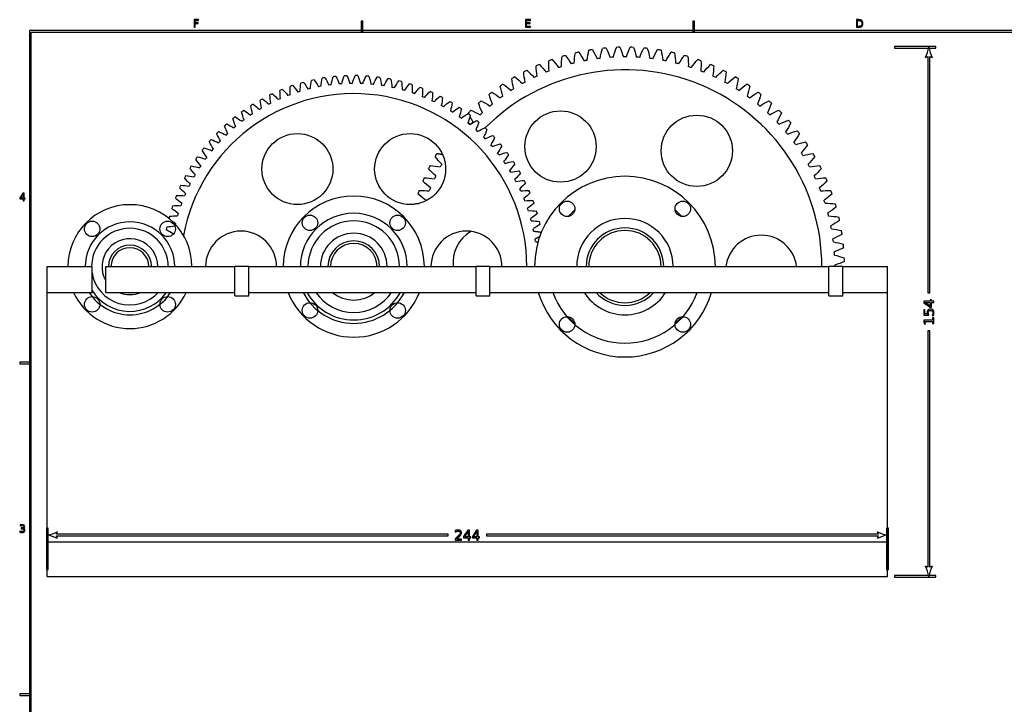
# Model space of a CAD drawing. Header units: millimetres. Extents: x -292 to 292, y -196 to 196.
# Tile 7 of 14: x -292 to -6, y -3 to 196. Entities that reach past the tile are written whole.
import ezdxf

# ---------------------------------------------------------------- set-up
doc = ezdxf.new("R2010")
doc.units = ezdxf.units.MM
doc.layers.add('可见轮廓', color=7, linetype='Continuous')

msp = doc.modelspace()

# ---------------------------------------------------------------- linework, layer by layer
at = {"layer": '可见轮廓'}
for p, q in [((-241.4, 196.07), (-241.4, 193.88)), ((-240.14, 196.07), (-241.4, 196.07)), ((-241.11, 195.82), (-240.14, 195.82)), ((-241.11, 195.17), (-241.11, 195.82)), ((-240.24, 195.17), (-241.11, 195.17)), ((-241.11, 194.92), (-240.24, 194.92)), ((-241.11, 193.88), (-241.11, 194.92)), ((-240.24, 194.92), (-240.24, 195.17)), ((-240.14, 195.82), (-240.14, 196.07)), ((-192.92, 195.67), (-192.92, 192.67)), ((-192.42, 195.67), (-192.92, 195.67)), ((-192.42, 192.67), (-192.42, 195.67)), ((-145.15, 196.07), (-145.15, 193.88)), ((-143.77, 196.07), (-145.15, 196.07)), ((-144.86, 195.82), (-143.77, 195.82)), ((-144.86, 195.17), (-144.86, 195.82)), ((-143.82, 195.17), (-144.86, 195.17)), ((-144.86, 194.92), (-143.82, 194.92)), ((-144.86, 194.13), (-144.86, 194.92)), ((-143.82, 194.92), (-143.82, 195.17)), ((-143.77, 195.82), (-143.77, 196.07)), ((-96.58, 195.67), (-96.58, 192.67)), ((-96.08, 195.67), (-96.58, 195.67)), ((-96.08, 192.67), (-96.08, 195.67)), ((-49.03, 196.07), (-49.03, 193.88)), ((-48.42, 196.07), (-49.03, 196.07)), ((-48.73, 195.82), (-48.37, 195.82)), ((-48.73, 194.12), (-48.73, 195.82)), ((289.25, 192.92), (-289.25, 192.92)), ((-289.25, 192.92), (-289.25, -192.92)), ((-288.75, 192.42), (288.75, 192.42)), ((-288.75, -192.42), (-288.75, 192.42)), ((-241.4, 193.88), (-241.11, 193.88)), ((-192.92, 192.67), (-192.42, 192.67)), ((-145.15, 193.88), (-143.74, 193.88)), ((-143.74, 194.13), (-144.86, 194.13)), ((-143.74, 193.88), (-143.74, 194.13)), ((-96.58, 192.67), (-96.08, 192.67)), ((-49.03, 193.88), (-48.42, 193.88)), ((-48.37, 194.12), (-48.73, 194.12)), ((-26.05, 188.3), (-38.05, 188.3)), ((-38.05, 188.3), (-38.05, 187.8)), ((-38.05, 187.8), (-26.05, 187.8)), ((-26.05, 187.8), (-26.05, 188.3)), ((-29.05, 185.05), (-28.3, 185.33)), ((-28.3, 185.33), (-28.3, 116.67)), ((-27.8, 116.67), (-27.8, 185.33)), ((-27.8, 185.33), (-27.05, 185.05)), ((-291.15, 145.65), (-292.06, 144.26)), ((-292.06, 144.26), (-292.06, 143.98)), ((-292.06, 143.98), (-291.07, 143.98)), ((-291.82, 144.22), (-291.07, 145.39)), ((-291.07, 144.22), (-291.82, 144.22)), ((-290.78, 145.65), (-291.15, 145.65)), ((-291.07, 145.39), (-291.07, 144.22)), ((-291.07, 143.98), (-291.07, 143.46)), ((-291.07, 143.46), (-290.78, 143.46)), ((-290.78, 144.22), (-290.78, 145.65)), ((-290.46, 144.22), (-290.78, 144.22)), ((-290.78, 143.98), (-290.46, 143.98)), ((-290.78, 143.46), (-290.78, 143.98)), ((-290.46, 143.98), (-290.46, 144.22)), ((-284.05, 116.82), (-284.05, 124.32)), ((-284.05, 124.32), (-271.05, 124.32)), ((-271.05, 116.82), (-271.05, 124.32)), ((-267.05, 124.32), (-229.55, 124.32)), ((-267.05, 116.82), (-267.05, 124.32)), ((-229.55, 116.82), (-229.55, 124.32)), ((-225.55, 116.82), (-225.55, 124.32)), ((-225.55, 124.32), (-159.55, 124.32)), ((-159.55, 116.82), (-159.55, 124.32)), ((-155.55, 116.82), (-155.55, 124.32)), ((-155.55, 124.32), (-57.05, 124.32)), ((-57.05, 116.82), (-57.05, 124.32)), ((-53.05, 116.82), (-53.05, 124.32)), ((-53.05, 124.32), (-40.05, 124.32)), ((-40.05, 116.82), (-40.05, 124.32)), ((-284.05, 44.32), (-284.05, 116.82)), ((-284.05, 116.82), (-271.05, 116.82)), ((-267.05, 116.82), (-229.55, 116.82)), ((-229.55, 115.82), (-229.55, 116.82)), ((-229.55, 115.82), (-225.55, 115.82)), ((-225.55, 115.82), (-225.55, 116.82)), ((-225.55, 116.82), (-159.55, 116.82)), ((-159.55, 115.82), (-159.55, 116.82)), ((-159.55, 115.82), (-155.55, 115.82)), ((-155.55, 115.82), (-155.55, 116.82)), ((-155.55, 116.82), (-57.05, 116.82)), ((-57.05, 115.82), (-57.05, 116.82)), ((-57.05, 115.82), (-53.05, 115.82)), ((-53.05, 115.82), (-53.05, 116.82)), ((-53.05, 116.82), (-40.05, 116.82)), ((-40.05, 44.32), (-40.05, 116.82)), ((-28.3, 116.67), (-27.8, 116.67)), ((-27.63, 114.67), (-27.63, 114.25)), ((-27.3, 114.67), (-27.63, 114.67)), ((-27.3, 114.25), (-27.3, 114.67)), ((-29.53, 114.25), (-29.53, 113.76)), ((-27.63, 114.25), (-29.53, 114.25)), ((-29.53, 113.76), (-27.69, 112.55)), ((-29.53, 111.79), (-29.53, 110.24)), ((-29.2, 111.79), (-29.53, 111.79)), ((-29.2, 110.6), (-29.2, 111.79)), ((-29.19, 113.86), (-27.63, 113.86)), ((-27.63, 112.87), (-29.19, 113.86)), ((-27.69, 112.55), (-27.3, 112.55)), ((-27.63, 113.86), (-27.63, 112.87)), ((-26.62, 114.25), (-27.3, 114.25)), ((-27.3, 113.86), (-26.62, 113.86)), ((-27.3, 112.55), (-27.3, 113.86)), ((-26.62, 113.86), (-26.62, 114.25)), ((-29.53, 110.24), (-28.07, 110.24)), ((-29.53, 108.79), (-29.53, 108.4)), ((-26.95, 108.79), (-29.53, 108.79)), ((-28.49, 110.6), (-29.2, 110.6)), ((-27.08, 110.11), (-26.69, 110.11)), ((-26.95, 109.44), (-26.95, 108.79)), ((-26.62, 109.44), (-26.95, 109.44)), ((-26.62, 107.76), (-26.62, 109.44)), ((-29.53, 108.4), (-29.39, 107.7)), ((-29.39, 107.7), (-29.03, 107.7)), ((-29.17, 108.4), (-26.95, 108.4)), ((-29.03, 107.7), (-29.17, 108.4)), ((-26.95, 108.4), (-26.95, 107.76)), ((-26.95, 107.76), (-26.62, 107.76)), ((-27.8, 105.7), (-28.3, 105.7)), ((-28.3, 105.7), (-28.3, 37.04)), ((-27.8, 37.04), (-27.8, 105.7)), ((-289, 96.58), (-292, 96.58)), ((-292, 96.58), (-292, 96.08)), ((-292, 96.08), (-289, 96.08)), ((-289, 96.08), (-289, 96.58)), ((-291.91, 49.26), (-291.91, 49)), ((-291.98, 47.48), (-291.98, 47.19)), ((-291.6, 48.42), (-291.6, 48.18)), ((-291.33, 48.42), (-291.6, 48.42)), ((-291.6, 48.18), (-291.34, 48.18)), ((-284.3, 48.32), (-284.3, 36.32)), ((-283.8, 48.32), (-284.3, 48.32)), ((-283.8, 36.32), (-283.8, 48.32)), ((-281.33, 46.57), (-281.05, 47.32)), ((-167.61, 46.57), (-281.33, 46.57)), ((-281.05, 45.32), (-281.33, 46.07)), ((-281.33, 46.07), (-167.61, 46.07)), ((-167.61, 46.07), (-167.61, 46.57)), ((-165.59, 47.61), (-165.59, 47.21)), ((-161.95, 47.75), (-163.16, 45.9)), ((-163.16, 45.9), (-163.16, 45.52)), ((-162.84, 45.85), (-161.84, 47.41)), ((-161.84, 45.85), (-162.84, 45.85)), ((-161.45, 47.75), (-161.95, 47.75)), ((-161.84, 47.41), (-161.84, 45.85)), ((-161.45, 45.85), (-161.45, 47.75)), ((-161.03, 45.85), (-161.45, 45.85)), ((-161.03, 45.52), (-161.03, 45.85)), ((-159.4, 47.75), (-160.61, 45.9)), ((-160.61, 45.9), (-160.61, 45.52)), ((-160.29, 45.85), (-159.3, 47.41)), ((-159.3, 45.85), (-160.29, 45.85)), ((-158.9, 47.75), (-159.4, 47.75)), ((-159.3, 47.41), (-159.3, 45.85)), ((-158.9, 45.85), (-158.9, 47.75)), ((-158.49, 45.85), (-158.9, 45.85)), ((-158.49, 45.52), (-158.49, 45.85)), ((-42.77, 46.57), (-156.49, 46.57)), ((-156.49, 46.57), (-156.49, 46.07)), ((-156.49, 46.07), (-42.77, 46.07)), ((-43.05, 47.32), (-42.77, 46.57)), ((-42.77, 46.07), (-43.05, 45.32)), ((-40.3, 48.32), (-40.3, 36.32)), ((-39.8, 48.32), (-40.3, 48.32)), ((-39.8, 36.32), (-39.8, 48.32)), ((-284.05, 34.32), (-284.05, 44.32)), ((-284.05, 44.32), (-40.05, 44.32)), ((-165.61, 45.17), (-165.61, 44.83)), ((-165.61, 44.83), (-163.75, 44.83)), ((-163.75, 45.17), (-165.13, 45.17)), ((-163.75, 44.83), (-163.75, 45.17)), ((-163.16, 45.52), (-161.84, 45.52)), ((-161.84, 45.52), (-161.84, 44.83)), ((-161.84, 44.83), (-161.45, 44.83)), ((-161.45, 45.52), (-161.03, 45.52)), ((-161.45, 44.83), (-161.45, 45.52)), ((-160.61, 45.52), (-159.3, 45.52)), ((-159.3, 45.52), (-159.3, 44.83)), ((-159.3, 44.83), (-158.9, 44.83)), ((-158.9, 45.52), (-158.49, 45.52)), ((-158.9, 44.83), (-158.9, 45.52)), ((-40.05, 34.32), (-40.05, 44.32)), ((-28.3, 37.04), (-29.05, 37.32)), ((-27.05, 37.32), (-27.8, 37.04)), ((-284.3, 36.32), (-283.8, 36.32)), ((-284.05, 34.32), (-40.05, 34.32)), ((-40.3, 36.32), (-39.8, 36.32)), ((-26.05, 34.57), (-38.05, 34.57)), ((-38.05, 34.57), (-38.05, 34.07)), ((-26.05, 34.07), (-26.05, 34.57)), ((-38.05, 34.07), (-26.05, 34.07)), ((-289, 0.25), (-292, 0.25)), ((-292, 0.25), (-292, -0.25)), ((-289, -0.25), (-289, 0.25)), ((-292, -0.25), (-289, -0.25))]:
    msp.add_line(p, q, dxfattribs=at)
for centre, radius in [((-135.01, 159.21), 10.35), ((-95.43, 157.97), 10.35), ((-211.41, 152.66), 10.31), ((-178.68, 152.66), 10.31), ((-133.09, 141.11), 2.25), ((-99.5, 141.11), 2.25), ((-271.01, 135.28), 2.25), ((-249.09, 135.28), 2.25), ((-207.77, 137.05), 2.25), ((-182.32, 137.05), 2.25), ((-271.01, 113.36), 2.25), ((-249.09, 113.36), 2.25), ((-207.77, 111.59), 2.25), ((-182.32, 111.59), 2.25), ((-133.09, 107.53), 2.25), ((-99.5, 107.53), 2.25)]:
    msp.add_circle(centre, radius, dxfattribs=at)
for centre, radius, start, end in [((-116.3, 124.32), 63.75, 102.1466, 103.0534), ((-116.3, 124.32), 63.75, 98.5466, 99.4534), ((-116.3, 124.32), 63.75, 94.9466, 95.8534), ((-116.3, 124.32), 63.75, 91.3466, 92.2534), ((-116.3, 124.32), 63.75, 87.7466, 88.6534), ((-116.3, 124.32), 63.75, 84.1466, 85.0534), ((-116.3, 124.32), 63.75, 80.5466, 81.4534), ((-116.3, 124.32), 63.75, 76.9466, 77.8534), ((-38.05, 189.72), 10.14, -27.4076, -9.4623), ((-18.05, 189.72), 10.14, -170.5377, -152.5924), ((-116.3, 124.32), 63.75, 112.9466, 113.8534), ((-116.3, 124.32), 63.75, 109.3466, 110.2534), ((-116.3, 124.32), 63.75, 105.7466, 106.6534), ((-116.3, 124.32), 60.94, 103.967, 104.833), ((-116.3, 124.32), 60.94, 100.367, 101.233), ((-116.3, 124.32), 60.94, 96.767, 97.633), ((-116.3, 124.32), 60.94, 93.167, 94.033), ((-116.3, 124.32), 60.94, 89.567, 90.433), ((-116.3, 124.32), 60.94, 85.967, 86.833), ((-116.3, 124.32), 60.94, 82.367, 83.233), ((-116.3, 124.32), 60.94, 78.767, 79.633), ((-116.3, 124.32), 60.94, 75.167, 76.033), ((-116.3, 124.32), 63.75, 73.3466, 74.2534), ((-116.3, 124.32), 63.75, 69.7466, 70.6534), ((-116.3, 124.32), 63.75, 66.1466, 67.0534), ((-116.3, 124.32), 57.19, 0, 135.2054), ((-116.3, 124.32), 63.75, 116.5466, 117.4534), ((-116.3, 124.32), 60.94, 111.167, 112.033), ((-116.3, 124.32), 60.94, 107.567, 108.433), ((-116.3, 124.32), 60.94, 71.567, 72.433), ((-116.3, 124.32), 60.94, 67.967, 68.833), ((-116.3, 124.32), 63.75, 62.5466, 63.4534), ((-195.05, 124.32), 55.5, 105.27, 106.1062), ((-195.05, 124.32), 55.5, 101.9672, 102.8034), ((-195.05, 124.32), 55.5, 98.6645, 99.5007), ((-195.05, 124.32), 55.5, 95.3617, 96.1979), ((-195.05, 124.32), 53.25, 93.7357, 94.5211), ((-195.05, 124.32), 55.5, 92.059, 92.8952), ((-195.05, 124.32), 53.25, 90.433, 91.2184), ((-195.05, 124.32), 55.5, 88.7562, 89.5924), ((-195.05, 124.32), 53.25, 87.1302, 87.9156), ((-195.05, 124.32), 55.5, 85.4535, 86.2897), ((-195.05, 124.32), 53.25, 83.8275, 84.6129), ((-195.05, 124.32), 55.5, 82.1507, 82.9869), ((-195.05, 124.32), 55.5, 78.848, 79.6841), ((-195.05, 124.32), 55.5, 75.5452, 76.3814), ((-195.05, 124.32), 55.5, 72.2425, 73.0786), ((-116.3, 124.32), 63.75, 123.7466, 124.6534), ((-116.3, 124.32), 63.75, 120.1466, 121.0534), ((-116.3, 124.32), 60.94, 118.367, 119.233), ((-116.3, 124.32), 60.94, 114.767, 115.633), ((-116.3, 124.32), 60.94, 64.367, 65.233), ((-116.3, 124.32), 60.94, 60.767, 61.633), ((-116.3, 124.32), 63.75, 58.9466, 59.8534), ((-116.3, 124.32), 63.75, 55.3466, 56.2534), ((-195.05, 124.32), 50.25, 0, 169.6429), ((-195.05, 124.32), 55.5, 115.1782, 116.0144), ((-195.05, 124.32), 55.5, 111.8755, 112.7117), ((-195.05, 124.32), 55.5, 108.5727, 109.4089), ((-195.05, 124.32), 53.25, 106.9468, 107.7321), ((-195.05, 124.32), 53.25, 103.644, 104.4294), ((-195.05, 124.32), 53.25, 100.3412, 101.1266), ((-195.05, 124.32), 53.25, 97.0385, 97.8239), ((-195.05, 124.32), 53.25, 80.5247, 81.3101), ((-195.05, 124.32), 53.25, 77.222, 78.0074), ((-195.05, 124.32), 53.25, 73.9192, 74.7046), ((-195.05, 124.32), 53.25, 70.6165, 71.4019), ((-195.05, 124.32), 55.5, 68.9397, 69.7759), ((-195.05, 124.32), 55.5, 65.637, 66.4731), ((-116.3, 124.32), 63.75, 127.3466, 128.2534), ((-116.3, 124.32), 60.94, 121.967, 122.833), ((-116.3, 124.32), 60.94, 57.167, 58.033), ((-116.3, 124.32), 63.75, 51.7466, 52.6534), ((-195.05, 124.32), 55.5, 118.481, 119.3172), ((-195.05, 124.32), 53.25, 116.855, 117.6404), ((-195.05, 124.32), 53.25, 113.5523, 114.3376), ((-195.05, 124.32), 53.25, 110.2495, 111.0349), ((-195.05, 124.32), 53.25, 67.3137, 68.0991), ((-195.05, 124.32), 53.25, 64.011, 64.7964), ((-195.05, 124.32), 55.5, 62.3342, 63.1704), ((-195.05, 124.32), 55.5, 59.0314, 59.8676), ((-116.3, 124.32), 63.75, 130.9466, 131.8534), ((-116.3, 124.32), 60.94, 129.167, 130.033), ((-116.3, 124.32), 60.94, 125.567, 126.433), ((-116.3, 124.32), 60.94, 53.567, 54.433), ((-116.3, 124.32), 60.94, 49.967, 50.833), ((-116.3, 124.32), 63.75, 48.1466, 49.0534), ((-195.05, 124.32), 55.5, 125.0865, 125.9227), ((-195.05, 124.32), 53.25, 123.4605, 124.2459), ((-195.05, 124.32), 55.5, 121.7837, 122.6199), ((-195.05, 124.32), 53.25, 120.1578, 120.9432), ((-195.05, 124.32), 53.25, 60.7082, 61.4936), ((-195.05, 124.32), 53.25, 57.4055, 58.1909), ((-195.05, 124.32), 55.5, 55.7287, 56.5649), ((-195.05, 124.32), 55.5, 52.4259, 53.2621), ((-116.3, 124.32), 63.75, 134.5466, 135.4534), ((-116.3, 124.32), 60.94, 132.767, 133.633), ((-116.3, 124.32), 60.94, 46.367, 47.233), ((-116.3, 124.32), 63.75, 44.5466, 45.4534), ((-195.05, 124.32), 55.5, 128.3892, 129.2254), ((-195.05, 124.32), 53.25, 126.7633, 127.5487), ((-195.05, 124.32), 53.25, 54.1027, 54.8881), ((-195.05, 124.32), 53.25, 50.8, 51.5854), ((-116.3, 124.32), 60.94, 136.367, 136.8156), ((-195.05, 124.32), 55.5, 49.1232, 49.9594), ((-116.3, 124.32), 60.94, 42.767, 43.633), ((-116.3, 124.32), 63.75, 40.9466, 41.8534), ((-195.05, 124.32), 55.5, 134.9947, 135.8309), ((-195.05, 124.32), 55.5, 131.692, 132.5282), ((-195.05, 124.32), 53.25, 133.3688, 134.1542), ((-195.05, 124.32), 53.25, 130.066, 130.8514), ((-195.05, 124.32), 53.25, 47.4972, 48.2826), ((-195.05, 124.32), 55.5, 45.8204, 46.6566), ((-116.3, 124.32), 60.94, 39.167, 40.033), ((-116.3, 124.32), 63.75, 37.3466, 38.2534), ((-195.05, 124.32), 55.5, 138.2975, 139.1337), ((-195.05, 124.32), 53.25, 136.6715, 137.4569), ((-195.05, 124.32), 53.25, 44.1945, 44.9799), ((-195.05, 124.32), 55.5, 42.5177, 43.3539), ((-116.3, 124.32), 60.94, 35.567, 36.433), ((-116.3, 124.32), 63.75, 33.7466, 34.6534), ((-195.05, 124.32), 55.5, 141.6003, 142.4364), ((-195.05, 124.32), 53.25, 139.9743, 140.7597), ((-195.05, 124.32), 53.25, 40.8917, 41.6771), ((-195.05, 124.32), 53.25, 37.589, 38.3743), ((-195.05, 124.32), 55.5, 39.2149, 40.0511), ((-195.05, 124.32), 55.5, 35.9122, 36.7484), ((-116.3, 124.32), 60.94, 31.967, 32.833), ((-195.05, 124.32), 55.5, 144.903, 145.7392), ((-195.05, 124.32), 53.25, 143.277, 144.0624), ((-116.3, 124.32), 63.75, 148.9466, 149.8534), ((-195.05, 124.32), 53.25, 34.2862, 35.0716), ((-195.05, 124.32), 55.5, 32.6094, 33.4456), ((-116.3, 124.32), 63.75, 30.1466, 31.0534), ((-195.05, 124.32), 55.5, 148.2058, 149.0419), ((-195.05, 124.32), 53.25, 146.5798, 147.3652), ((-116.3, 124.32), 63.75, 152.5466, 153.4534), ((-116.3, 124.32), 60.94, 150.767, 151.633), ((-195.05, 124.32), 53.25, 30.9835, 31.7688), ((-195.05, 124.32), 55.5, 29.3067, 30.1429), ((-116.3, 124.32), 60.94, 28.367, 29.233), ((-116.3, 124.32), 63.75, 26.5466, 27.4534), ((-195.05, 124.32), 55.5, 151.5085, 152.3447), ((-195.05, 124.32), 53.25, 149.8825, 150.6679), ((-116.3, 124.32), 63.75, 156.1466, 157.0534), ((-116.3, 124.32), 60.94, 154.367, 155.233), ((-195.05, 124.32), 53.25, 27.6807, 28.4661), ((-195.05, 124.32), 55.5, 26.0039, 26.8401), ((-116.3, 124.32), 26.25, 0, 180), ((-116.3, 124.32), 60.94, 24.767, 25.633), ((-116.3, 124.32), 63.75, 22.9466, 23.8534), ((-195.05, 124.32), 55.5, 154.8113, 155.6475), ((-195.05, 124.32), 53.25, 153.1853, 153.9707), ((-116.3, 124.32), 63.75, 159.7466, 160.6534), ((-116.3, 124.32), 60.94, 157.967, 158.833), ((-195.05, 124.32), 53.25, 24.3779, 25.1633), ((-195.05, 124.32), 55.5, 22.7012, 23.5374), ((-116.3, 124.32), 60.94, 21.167, 22.033), ((-116.3, 124.32), 63.75, 19.3466, 20.2534), ((-195.05, 124.32), 55.5, 158.114, 158.9502), ((-195.05, 124.32), 53.25, 156.488, 157.2734), ((-195.05, 124.32), 20.5, 0, 180), ((-116.3, 124.32), 60.94, 161.567, 161.762), ((-195.05, 124.32), 53.25, 21.0752, 21.8606), ((-195.05, 124.32), 55.5, 19.3984, 20.2346), ((-116.3, 124.32), 60.94, 17.567, 18.433), ((-260.05, 124.32), 18, 0, 180), ((-195.05, 124.32), 55.5, 161.4168, 162.253), ((-195.05, 124.32), 53.25, 159.7908, 160.5762), ((-116.3, 124.32), 63.75, 163.3466, 163.4966), ((-195.05, 124.32), 53.25, 17.7724, 18.5578), ((-195.05, 124.32), 55.5, 16.0957, 16.9319), ((-116.3, 124.32), 22, 131.4546, 138.5454), ((-116.3, 124.32), 22, 41.4546, 48.5454), ((-116.3, 124.32), 63.75, 15.7466, 16.6534), ((-260.05, 124.32), 13, -360, -180), ((-195.05, 124.32), 55.5, 164.7195, 165.3757), ((-195.05, 124.32), 53.25, 163.0935, 163.8789), ((-195.05, 124.32), 15.5, -360, -180), ((-195.05, 124.32), 13.3, -360, -180), ((-195.05, 124.32), 53.25, 14.4697, 15.2551), ((-195.05, 124.32), 55.5, 12.7929, 13.6291), ((-116.3, 124.32), 14, -360, -180), ((-116.3, 124.32), 60.94, 13.967, 14.833), ((-116.3, 124.32), 63.75, 12.1466, 13.0534), ((-260.05, 124.32), 11.14, -360, -180), ((-195.05, 124.32), 55.5, 168.0223, 168.8585), ((-195.05, 124.32), 53.25, 166.3963, 166.6904), ((-227.77, 124.32), 10.31, -360, -180), ((-162.32, 124.32), 10.31, -360, -180), ((-155.87, 125.56), 10.35, -240.2107, -173.0981), ((-195.05, 124.32), 53.25, 11.1669, 11.9523), ((-116.3, 124.32), 11.25, -360, -180), ((-116.3, 124.32), 10.5, -360, -180), ((-116.3, 124.32), 60.94, 10.367, 11.233), ((-116.3, 124.32), 63.75, 8.5466, 9.4534), ((-260.05, 124.32), 8.11, -360, -149.7154), ((-195.05, 124.32), 53.25, 169.699, 169.8257), ((-195.05, 124.32), 9.7, -360, -180), ((-195.05, 124.32), 7.5, -360, -180), ((-195.05, 124.32), 53.25, 7.8642, 8.6496), ((-76.72, 123.08), 10.35, -353.0981, -186.9019), ((-116.3, 124.32), 60.94, 6.767, 7.633), ((-260.05, 124.32), 6.25, -360, -180), ((-260.05, 124.32), 5.5, -360, -180), ((-195.05, 124.32), 6.75, -360, -180), ((-116.3, 124.32), 63.75, 4.9466, 5.8534), ((-116.3, 124.32), 60.94, 3.167, 4.033), ((-116.3, 124.32), 63.75, 1.3466, 2.2534), ((-116.3, 124.32), 60.94, 0, 0.433), ((-260.05, 124.32), 11.14, -170.7872, -42.3008), ((-260.05, 124.32), 13, -147.7958, -35.2344), ((-260.05, 124.32), 18, 204.6243, 335.3757), ((-260.05, 124.32), 14, -147.6076, -32.3924), ((-260.05, 124.32), 8.11, -112.2997, -67.7003), ((-195.05, 124.32), 20.5, 201.4601, 338.5399), ((-195.05, 124.32), 16.5, -152.9643, -27.0357), ((-195.05, 124.32), 15.5, -151.0615, -28.9385), ((-195.05, 124.32), 13.3, -145.6734, -34.3266), ((-195.05, 124.32), 9.7, -129.3583, -50.6417), ((-116.3, 124.32), 26.25, 196.6015, 343.3985), ((-116.3, 124.32), 22.25, -160.301, -19.699), ((-116.3, 124.32), 14, -147.6076, -32.3924), ((-116.3, 124.32), 11.25, -138.1897, -41.8103), ((-116.3, 124.32), 10.5, -134.4153, -45.5847), ((-116.3, 124.32), 22, 221.4546, 228.5454), ((-116.3, 124.32), 22, 311.4546, 318.5454), ((-285.71, 56.32), 10.14, -80.5377, -62.5924), ((-285.71, 36.32), 10.14, 62.5924, 80.5377), ((-38.38, 56.32), 10.14, -117.4076, -99.4623), ((-38.38, 36.32), 10.14, 99.4623, 117.4076), ((-38.05, 32.65), 10.14, 9.4623, 27.4076), ((-18.05, 32.65), 10.14, 152.5924, 170.5377)]:
    msp.add_arc(centre, radius, start, end, dxfattribs=at)
for points, degree, knots in [([(-48.42, 193.88), (-47.79, 193.88), (-47.49, 194.14), (-47.19, 194.41), (-47.19, 194.97), (-47.19, 195.54), (-47.49, 195.8), (-47.78, 196.07), (-48.42, 196.07)], 2, [0, 0, 0, 1, 1, 2, 2, 2.994819, 2.994819, 3.989637, 3.989637, 3.989637]), ([(-48.37, 195.82), (-47.92, 195.82), (-47.71, 195.62), (-47.5, 195.41), (-47.5, 194.97), (-47.5, 194.53), (-47.71, 194.33), (-47.92, 194.12), (-48.37, 194.12)], 2, [0, 0, 0, 1, 1, 2, 2, 3.006667, 3.006667, 4.013333, 4.013333, 4.013333]), ([(-225.55, 124.32), (-225.68, 124.32), (-225.81, 124.32), (-225.95, 124.32), (-226.09, 124.32), (-226.37, 124.32), (-226.66, 124.32), (-227.1, 124.32), (-227.55, 124.32), (-227.99, 124.32), (-228.43, 124.32), (-228.72, 124.32), (-229, 124.32), (-229.14, 124.32), (-229.28, 124.32), (-229.41, 124.32), (-229.55, 124.32)], 2, [0, 0, 0, 0.071429, 0.071429, 0.142857, 0.142857, 0.285714, 0.285714, 0.5, 0.5, 0.714286, 0.714286, 0.857143, 0.857143, 0.928571, 0.928571, 1, 1, 1]), ([(-155.55, 124.32), (-155.64, 124.32), (-155.72, 124.32), (-155.81, 124.32), (-156, 124.32), (-156.18, 124.32), (-156.37, 124.32), (-156.75, 124.32), (-157.15, 124.32), (-157.55, 124.32), (-157.85, 124.32), (-158.14, 124.32), (-158.43, 124.32), (-158.63, 124.32), (-158.82, 124.32), (-159, 124.32), (-159.1, 124.32), (-159.19, 124.32), (-159.28, 124.32), (-159.37, 124.32), (-159.46, 124.32), (-159.55, 124.32)], 3, [0, 0, 0, 0, 0.071429, 0.071429, 0.071429, 0.214286, 0.214286, 0.214286, 0.5, 0.5, 0.5, 0.714286, 0.714286, 0.714286, 0.857143, 0.857143, 0.857143, 0.928571, 0.928571, 0.928571, 1, 1, 1, 1]), ([(-53.05, 124.32), (-53.14, 124.32), (-53.22, 124.32), (-53.31, 124.32), (-53.41, 124.32), (-53.5, 124.32), (-53.59, 124.32), (-53.78, 124.32), (-53.97, 124.32), (-54.16, 124.32), (-54.45, 124.32), (-54.75, 124.32), (-55.05, 124.32), (-55.44, 124.32), (-55.84, 124.32), (-56.22, 124.32), (-56.41, 124.32), (-56.6, 124.32), (-56.78, 124.32), (-56.87, 124.32), (-56.96, 124.32), (-57.05, 124.32)], 3, [0, 0, 0, 0, 0.071429, 0.071429, 0.071429, 0.142857, 0.142857, 0.142857, 0.285714, 0.285714, 0.285714, 0.5, 0.5, 0.5, 0.785714, 0.785714, 0.785714, 0.928571, 0.928571, 0.928571, 1, 1, 1, 1]), ([(-26.69, 110.11), (-26.56, 110.52), (-26.56, 110.88), (-26.56, 111.41), (-26.82, 111.71), (-27.08, 112), (-27.55, 112), (-28.01, 112), (-28.28, 111.72), (-28.54, 111.43), (-28.54, 110.94), (-28.54, 110.77), (-28.49, 110.6)], 2, [0, 0, 0, 2, 2, 4.904255, 4.904255, 7.808511, 7.808511, 10.62841, 10.62841, 13.448309, 13.448309, 14.440914, 14.440914, 14.440914]), ([(-28.07, 110.24), (-28.17, 110.46), (-28.21, 110.66), (-28.21, 110.87), (-28.21, 111.1), (-28.15, 111.28), (-28.04, 111.41), (-27.92, 111.54), (-27.76, 111.61), (-27.55, 111.61), (-27.35, 111.61), (-27.19, 111.54), (-27.07, 111.41), (-26.95, 111.28), (-26.89, 111.1), (-26.89, 110.87), (-26.89, 110.59), (-26.95, 110.35), (-27.08, 110.11)], 3, [0, 0, 0, 0, 2, 2, 2, 4.135802, 4.135802, 4.135802, 6.271605, 6.271605, 6.271605, 8.407407, 8.407407, 8.407407, 10.54321, 10.54321, 10.54321, 13.185185, 13.185185, 13.185185, 13.185185]), ([(-290.99, 48.31), (-290.73, 48.37), (-290.59, 48.55), (-290.59, 48.79), (-290.59, 48.96), (-290.65, 49.1), (-290.78, 49.2), (-290.91, 49.3), (-291.09, 49.35), (-291.32, 49.35), (-291.49, 49.35), (-291.69, 49.32), (-291.91, 49.26)], 3, [0, 0, 0, 0, 2, 2, 2, 3.435484, 3.435484, 3.435484, 4.870968, 4.870968, 4.870968, 5.981907, 5.981907, 5.981907, 5.981907]), ([(-291.91, 49), (-291.69, 49.07), (-291.51, 49.11), (-291.34, 49.11), (-291.19, 49.11), (-291.08, 49.08), (-291, 49.02), (-290.92, 48.96), (-290.88, 48.87), (-290.88, 48.76), (-290.88, 48.54), (-291.04, 48.42), (-291.33, 48.42)], 3, [0, 0, 0, 0, 2, 2, 2, 3.831325, 3.831325, 3.831325, 5.662651, 5.662651, 5.662651, 9.229754, 9.229754, 9.229754, 9.229754]), ([(-291.98, 47.19), (-291.67, 47.09), (-291.39, 47.09), (-290.98, 47.09), (-290.76, 47.26), (-290.54, 47.44), (-290.54, 47.76), (-290.54, 47.97), (-290.66, 48.12), (-290.77, 48.26), (-290.99, 48.31)], 2, [0, 0, 0, 2, 2, 4.978723, 4.978723, 7.957447, 7.957447, 9.898334, 9.898334, 11.839222, 11.839222, 11.839222]), ([(-291.34, 48.18), (-291.18, 48.18), (-291.06, 48.14), (-290.97, 48.07), (-290.88, 47.99), (-290.83, 47.89), (-290.83, 47.76), (-290.83, 47.62), (-290.88, 47.52), (-290.98, 47.44), (-291.07, 47.37), (-291.21, 47.33), (-291.4, 47.33), (-291.61, 47.33), (-291.81, 47.38), (-291.98, 47.48)], 3, [0, 0, 0, 0, 1, 1, 1, 2, 2, 2, 3.083333, 3.083333, 3.083333, 4.166667, 4.166667, 4.166667, 5.409649, 5.409649, 5.409649, 5.409649]), ([(-164.51, 46.3), (-164.61, 46.18), (-164.99, 45.79), (-165.38, 45.4), (-165.61, 45.17)], 2, [0, 0, 0, 1, 1, 2, 2, 2]), ([(-164.08, 46.25), (-163.9, 46.47), (-163.84, 46.63), (-163.77, 46.79), (-163.77, 46.97), (-163.77, 47.35), (-164.04, 47.58), (-164.31, 47.8), (-164.76, 47.8), (-165.11, 47.8), (-165.59, 47.61)], 2, [0, 0, 0, 1, 1, 2, 2, 4.108696, 4.108696, 6.217391, 6.217391, 7.817091, 7.817091, 7.817091]), ([(-165.59, 47.21), (-165.27, 47.39), (-165, 47.47), (-164.75, 47.47), (-164.58, 47.47), (-164.44, 47.42), (-164.33, 47.32), (-164.22, 47.23), (-164.17, 47.1), (-164.17, 46.95), (-164.17, 46.85), (-164.19, 46.75), (-164.24, 46.66), (-164.29, 46.56), (-164.38, 46.44), (-164.51, 46.3)], 3, [0, 0, 0, 0, 2, 2, 2, 3.410526, 3.410526, 3.410526, 4.821053, 4.821053, 4.821053, 5.686333, 5.686333, 5.686333, 6.551614, 6.551614, 6.551614, 6.551614])]:
    msp.add_open_spline(points, degree=degree, knots=knots, dxfattribs=at)
for points, degree in [([(-131, 183.45), (-130.98, 184.45), (-130.86, 185.44), (-130.7, 186.42)], 3), ([(-129.71, 186.64), (-129.14, 185.83), (-128.62, 184.98), (-128.17, 184.09)], 3), ([(-127.26, 184.26), (-127.17, 185.25), (-127, 186.24), (-126.77, 187.2)], 3), ([(-125.77, 187.36), (-125.25, 186.51), (-124.78, 185.63), (-124.39, 184.72)], 3), ([(-123.48, 184.83), (-123.33, 185.82), (-123.09, 186.78), (-122.8, 187.74)], 3), ([(-121.79, 187.83), (-121.33, 186.95), (-120.92, 186.04), (-120.58, 185.11)], 3), ([(-119.66, 185.16), (-119.45, 186.14), (-119.15, 187.09), (-118.8, 188.02)], 3), ([(-117.8, 188.05), (-117.39, 187.14), (-117.03, 186.21), (-116.76, 185.25)], 3), ([(-115.84, 185.25), (-115.56, 186.21), (-115.21, 187.14), (-114.8, 188.05)], 3), ([(-113.79, 188.02), (-113.44, 187.09), (-113.14, 186.14), (-112.93, 185.16)], 3), ([(-112.01, 185.11), (-111.68, 186.04), (-111.26, 186.95), (-110.8, 187.83)], 3), ([(-109.8, 187.74), (-109.5, 186.78), (-109.27, 185.82), (-109.12, 184.83)], 3), ([(-108.2, 184.72), (-107.81, 185.63), (-107.34, 186.51), (-106.82, 187.36)], 3), ([(-105.83, 187.2), (-105.6, 186.24), (-105.42, 185.25), (-105.33, 184.26)], 3), ([(-104.43, 184.09), (-103.98, 184.98), (-103.45, 185.83), (-102.88, 186.64)], 3), ([(-101.9, 186.42), (-101.73, 185.44), (-101.62, 184.45), (-101.59, 183.45)], 3), ([(-141.15, 183.02), (-140.44, 182.33), (-139.76, 181.6), (-139.16, 180.81)], 3), ([(-138.3, 181.14), (-138.4, 182.14), (-138.41, 183.13), (-138.37, 184.13)], 3), ([(-137.42, 184.47), (-136.75, 183.73), (-136.12, 182.96), (-135.57, 182.13)], 3), ([(-134.69, 182.41), (-134.72, 183.41), (-134.67, 184.41), (-134.57, 185.39)], 3), ([(-133.6, 185.68), (-132.98, 184.9), (-132.4, 184.08), (-131.9, 183.23)], 3), ([(-100.7, 183.23), (-100.19, 184.08), (-99.62, 184.9), (-99, 185.68)], 3), ([(-98.03, 185.39), (-97.92, 184.41), (-97.87, 183.41), (-97.9, 182.41)], 3), ([(-97.03, 182.13), (-96.47, 182.96), (-95.85, 183.73), (-95.18, 184.47)], 3), ([(-94.23, 184.13), (-94.18, 183.13), (-94.19, 182.14), (-94.29, 181.14)], 3), ([(-93.44, 180.81), (-92.83, 181.6), (-92.16, 182.33), (-91.44, 183.02)], 3), ([(-145.25, 177.94), (-145.47, 178.91), (-145.61, 179.9), (-145.69, 180.89)], 3), ([(-144.79, 181.35), (-144.03, 180.7), (-143.31, 180.01), (-142.66, 179.26)], 3), ([(-141.83, 179.65), (-141.99, 180.63), (-142.06, 181.63), (-142.08, 182.62)], 3), ([(-90.52, 182.62), (-90.53, 181.63), (-90.61, 180.63), (-90.77, 179.65)], 3), ([(-89.94, 179.26), (-89.28, 180.01), (-88.56, 180.7), (-87.81, 181.35)], 3), ([(-86.91, 180.89), (-86.99, 179.9), (-87.12, 178.91), (-87.34, 177.94)], 3), ([(-210.57, 175.26), (-210.58, 176.05), (-210.53, 176.85), (-210.44, 177.64)], 3), ([(-209.66, 177.86), (-209.17, 177.23), (-208.72, 176.58), (-208.32, 175.89)], 3), ([(-207.61, 176.07), (-207.58, 176.86), (-207.48, 177.65), (-207.35, 178.44)], 3), ([(-206.55, 178.61), (-206.1, 177.96), (-205.69, 177.28), (-205.32, 176.57)], 3), ([(-204.61, 176.7), (-204.53, 177.5), (-204.39, 178.28), (-204.21, 179.06)], 3), ([(-203.41, 179.19), (-202.99, 178.51), (-202.62, 177.8), (-202.3, 177.07)], 3), ([(-201.57, 177.17), (-201.45, 177.95), (-201.26, 178.73), (-201.04, 179.49)], 3), ([(-200.23, 179.58), (-199.86, 178.87), (-199.52, 178.15), (-199.24, 177.4)], 3), ([(-198.52, 177.46), (-198.35, 178.23), (-198.12, 179), (-197.85, 179.75)], 3), ([(-197.04, 179.78), (-196.71, 179.06), (-196.41, 178.32), (-196.18, 177.56)], 3), ([(-195.45, 177.57), (-195.24, 178.33), (-194.96, 179.08), (-194.65, 179.82)], 3), ([(-193.84, 179.81), (-193.55, 179.06), (-193.3, 178.31), (-193.11, 177.53)], 3), ([(-192.38, 177.5), (-192.12, 178.26), (-191.81, 178.99), (-191.46, 179.7)], 3), ([(-190.65, 179.64), (-190.4, 178.89), (-190.19, 178.12), (-190.05, 177.33)], 3), ([(-189.32, 177.26), (-189.02, 178), (-188.66, 178.71), (-188.27, 179.4)], 3), ([(-187.47, 179.3), (-187.26, 178.53), (-187.1, 177.75), (-187, 176.96)], 3), ([(-186.28, 176.84), (-185.94, 177.56), (-185.54, 178.25), (-185.11, 178.92)], 3), ([(-184.31, 178.77), (-184.15, 177.99), (-184.04, 177.2), (-183.98, 176.41)], 3), ([(-183.27, 176.25), (-182.89, 176.95), (-182.45, 177.62), (-181.98, 178.26)], 3), ([(-181.19, 178.06), (-181.08, 177.27), (-181.01, 176.48), (-181, 175.68)], 3), ([(-180.3, 175.49), (-179.87, 176.16), (-179.4, 176.8), (-178.89, 177.42)], 3), ([(-151.71, 177.33), (-150.88, 176.78), (-150.08, 176.18), (-149.34, 175.52)], 3), ([(-148.56, 176.02), (-148.84, 176.97), (-149.04, 177.95), (-149.18, 178.93)], 3), ([(-148.31, 179.45), (-147.52, 178.85), (-146.76, 178.2), (-146.06, 177.5)], 3), ([(-86.54, 177.5), (-85.84, 178.2), (-85.08, 178.85), (-84.28, 179.45)], 3), ([(-83.41, 178.93), (-83.55, 177.95), (-83.75, 176.97), (-84.03, 176.02)], 3), ([(-83.26, 175.52), (-82.51, 176.18), (-81.71, 176.78), (-80.88, 177.33)], 3), ([(-218.66, 174.55), (-218.07, 174.01), (-217.51, 173.44), (-216.99, 172.84)], 3), ([(-216.32, 173.13), (-216.43, 173.92), (-216.47, 174.72), (-216.48, 175.52)], 3), ([(-215.73, 175.82), (-215.17, 175.25), (-214.64, 174.66), (-214.16, 174.02)], 3), ([(-213.48, 174.28), (-213.54, 175.07), (-213.53, 175.87), (-213.49, 176.66)], 3), ([(-212.72, 176.93), (-212.2, 176.33), (-211.71, 175.7), (-211.27, 175.04)], 3), ([(-178.12, 177.17), (-178.05, 176.38), (-178.03, 175.58), (-178.06, 174.79)], 3), ([(-177.37, 174.55), (-176.91, 175.2), (-176.4, 175.81), (-175.86, 176.4)], 3), ([(-175.1, 176.11), (-175.08, 175.32), (-175.1, 174.52), (-175.18, 173.73)], 3), ([(-174.51, 173.45), (-174.01, 174.07), (-173.47, 174.65), (-172.89, 175.21)], 3), ([(-172.15, 174.88), (-172.18, 174.08), (-172.24, 173.29), (-172.37, 172.5)], 3), ([(-154.97, 175), (-154.11, 174.5), (-153.27, 173.96), (-152.49, 173.35)], 3), ([(-151.74, 173.89), (-152.08, 174.82), (-152.34, 175.79), (-152.55, 176.76)], 3), ([(-80.05, 176.76), (-80.25, 175.79), (-80.51, 174.82), (-80.85, 173.89)], 3), ([(-80.11, 173.35), (-79.32, 173.96), (-78.49, 174.5), (-77.62, 175)], 3), ([(-221.8, 170.36), (-221.99, 171.13), (-222.13, 171.92), (-222.22, 172.71)], 3), ([(-221.51, 173.1), (-220.89, 172.6), (-220.3, 172.07), (-219.75, 171.49)], 3), ([(-219.1, 171.83), (-219.25, 172.61), (-219.34, 173.4), (-219.39, 174.2)], 3), ([(-171.71, 172.18), (-171.18, 172.78), (-170.6, 173.33), (-170, 173.84)], 3), ([(-169.28, 173.47), (-169.35, 172.68), (-169.46, 171.89), (-169.63, 171.11)], 3), ([(-168.99, 170.76), (-168.43, 171.32), (-167.82, 171.84), (-167.19, 172.32)], 3), ([(-166.49, 171.91), (-166.6, 171.12), (-166.76, 170.34), (-166.98, 169.57)], 3), ([(-157.67, 169.05), (-158.13, 169.94), (-158.51, 170.86), (-158.83, 171.8)], 3), ([(-158.08, 172.47), (-157.18, 172.03), (-156.31, 171.54), (-155.49, 170.98)], 3), ([(-154.78, 171.56), (-155.18, 172.48), (-155.5, 173.42), (-155.77, 174.38)], 3), ([(-76.83, 174.38), (-77.09, 173.42), (-77.41, 172.48), (-77.81, 171.56)], 3), ([(-77.1, 170.98), (-76.28, 171.54), (-75.41, 172.03), (-74.52, 172.47)], 3), ([(-73.76, 171.8), (-74.08, 170.86), (-74.46, 169.94), (-74.92, 169.05)], 3), ([(-226.92, 166.98), (-227.2, 167.72), (-227.43, 168.49), (-227.61, 169.26)], 3), ([(-226.95, 169.73), (-226.28, 169.31), (-225.62, 168.85), (-225.01, 168.34)], 3), ([(-224.41, 168.74), (-224.65, 169.5), (-224.83, 170.28), (-224.96, 171.06)], 3), ([(-224.28, 171.5), (-223.63, 171.03), (-223.01, 170.53), (-222.43, 169.99)], 3), ([(-166.36, 169.18), (-165.76, 169.71), (-165.13, 170.19), (-164.47, 170.63)], 3), ([(-163.79, 170.18), (-163.95, 169.4), (-164.16, 168.63), (-164.42, 167.88)], 3), ([(-163.82, 167.45), (-163.2, 167.95), (-162.53, 168.39), (-161.85, 168.8)], 3), ([(-161.52, 168.55), (-161.63, 168.79), (-161.73, 169.04)], 2), ([(-161.02, 169.75), (-160.1, 169.37), (-159.2, 168.93), (-158.35, 168.42)], 3), ([(-74.25, 168.42), (-73.39, 168.93), (-72.5, 169.37), (-71.58, 169.75)], 3), ([(-70.86, 169.04), (-71.25, 168.12), (-71.68, 167.22), (-72.19, 166.37)], 3), ([(-229.32, 165.07), (-229.65, 165.8), (-229.92, 166.55), (-230.14, 167.31)], 3), ([(-229.51, 167.82), (-228.82, 167.43), (-228.14, 167.01), (-227.5, 166.54)], 3), ([(-161.2, 168.31), (-161.41, 167.54), (-161.66, 166.78), (-161.96, 166.04)], 3), ([(-161.93, 166.13), (-161.53, 165.95), (-161.14, 165.75)], 2), ([(-161.39, 165.58), (-160.74, 166.04), (-160.05, 166.44), (-159.34, 166.81)], 3), ([(-160.4, 166.37), (-160.88, 167.17), (-161.28, 168.02)], 2), ([(-158.73, 166.28), (-158.97, 165.53), (-159.26, 164.78), (-159.61, 164.07)], 3), ([(-71.56, 165.7), (-70.68, 166.15), (-69.75, 166.53), (-68.81, 166.85)], 3), ([(-68.15, 166.1), (-68.58, 165.2), (-69.08, 164.34), (-69.64, 163.52)], 3), ([(-233.78, 160.86), (-234.19, 161.54), (-234.54, 162.26), (-234.86, 162.99)], 3), ([(-234.29, 163.57), (-233.55, 163.26), (-232.83, 162.92), (-232.14, 162.52)], 3), ([(-231.61, 163.03), (-231.98, 163.74), (-232.29, 164.47), (-232.56, 165.22)], 3), ([(-231.96, 165.76), (-231.24, 165.42), (-230.54, 165.03), (-229.88, 164.6)], 3), ([(-159.07, 163.58), (-158.39, 163.99), (-157.68, 164.36), (-156.95, 164.68)], 3), ([(-156.37, 164.12), (-156.66, 163.38), (-156.99, 162.65), (-157.38, 161.96)], 3), ([(-69.05, 162.81), (-68.14, 163.21), (-67.19, 163.52), (-66.24, 163.79)], 3), ([(-65.62, 162.99), (-66.11, 162.13), (-66.66, 161.29), (-67.27, 160.51)], 3), ([(-235.82, 158.57), (-236.27, 159.23), (-236.66, 159.92), (-237.02, 160.63)], 3), ([(-236.48, 161.24), (-235.73, 160.98), (-234.99, 160.68), (-234.28, 160.32)], 3), ([(-156.87, 161.44), (-156.17, 161.82), (-155.44, 162.14), (-154.69, 162.42)], 3), ([(-154.14, 161.83), (-154.47, 161.1), (-154.85, 160.4), (-155.27, 159.73)], 3), ([(-66.73, 159.76), (-65.79, 160.1), (-64.83, 160.36), (-63.86, 160.57)], 3), ([(-237.73, 156.16), (-238.21, 156.79), (-238.64, 157.46), (-239.04, 158.15)], 3), ([(-238.54, 158.79), (-237.78, 158.58), (-237.02, 158.32), (-236.29, 158)], 3), ([(-154.79, 159.18), (-154.07, 159.51), (-153.32, 159.79), (-152.56, 160.03)], 3), ([(-152.05, 159.41), (-152.42, 158.71), (-152.84, 158.02), (-153.3, 157.38)], 3), ([(-152.85, 156.8), (-152.11, 157.09), (-151.35, 157.33), (-150.58, 157.52)], 3), ([(-63.29, 159.73), (-63.84, 158.9), (-64.43, 158.1), (-65.09, 157.36)], 3), ([(-239.49, 153.65), (-240.01, 154.25), (-240.48, 154.9), (-240.92, 155.56)], 3), ([(-240.46, 156.23), (-239.68, 156.06), (-238.91, 155.84), (-238.16, 155.57)], 3), ([(-169.47, 154.08), (-170.18, 154.78), (-170.83, 155.54), (-171.42, 156.33)], 3), ([(-170.91, 157.2), (-170.1, 157.09), (-169.29, 156.91)], 2), ([(-150.1, 156.87), (-150.51, 156.19), (-150.96, 155.54), (-151.47, 154.92)], 3), ([(-151.05, 154.32), (-150.29, 154.57), (-149.52, 154.76), (-148.74, 154.91)], 3), ([(-64.6, 156.58), (-63.65, 156.86), (-62.67, 157.06), (-61.68, 157.2)], 3), ([(-61.17, 156.33), (-61.77, 155.54), (-62.41, 154.78), (-63.12, 154.08)], 3), ([(-241.11, 151.04), (-241.66, 151.61), (-242.17, 152.23), (-242.64, 152.87)], 3), ([(-242.22, 153.56), (-241.43, 153.43), (-240.65, 153.26), (-239.89, 153.04)], 3), ([(-171.24, 150.68), (-171.99, 151.34), (-172.68, 152.05), (-173.33, 152.81)], 3), ([(-172.87, 153.71), (-171.88, 153.63), (-170.89, 153.49), (-169.92, 153.27)], 3), ([(-148.3, 154.23), (-148.75, 153.57), (-149.24, 152.94), (-149.77, 152.35)], 3), ([(-149.39, 151.73), (-148.63, 151.94), (-147.84, 152.08), (-147.05, 152.19)], 3), ([(-62.68, 153.27), (-61.71, 153.49), (-60.72, 153.63), (-59.73, 153.71)], 3), ([(-59.27, 152.81), (-59.92, 152.05), (-60.61, 151.34), (-61.36, 150.68)], 3), ([(-242.57, 148.34), (-243.16, 148.88), (-243.7, 149.47), (-244.21, 150.08)], 3), ([(-243.83, 150.79), (-243.03, 150.71), (-242.24, 150.59), (-241.47, 150.4)], 3), ([(-172.78, 147.18), (-173.57, 147.79), (-174.31, 148.46), (-175, 149.17)], 3), ([(-174.6, 150.1), (-173.61, 150.08), (-172.61, 150.01), (-171.63, 149.85)], 3), ([(-146.65, 151.49), (-147.14, 150.86), (-147.67, 150.26), (-148.23, 149.7)], 3), ([(-147.89, 149.06), (-147.11, 149.22), (-146.32, 149.32), (-145.53, 149.38)], 3), ([(-60.96, 149.85), (-59.98, 150.01), (-58.99, 150.08), (-57.99, 150.1)], 3), ([(-57.59, 149.17), (-58.29, 148.46), (-59.02, 147.79), (-59.81, 147.18)], 3), ([(-243.88, 145.56), (-244.49, 146.07), (-245.07, 146.62), (-245.61, 147.2)], 3), ([(-245.27, 147.94), (-244.47, 147.9), (-243.68, 147.83), (-242.9, 147.69)], 3), ([(-176.11, 146.39), (-175.11, 146.43), (-174.11, 146.42), (-173.12, 146.32)], 3), ([(-145.17, 148.65), (-145.69, 148.05), (-146.25, 147.48), (-146.85, 146.96)], 3), ([(-146.54, 146.3), (-145.76, 146.41), (-144.96, 146.47), (-144.16, 146.48)], 3), ([(-59.47, 146.32), (-58.48, 146.42), (-57.48, 146.43), (-56.49, 146.39)], 3), ([(-245.02, 142.71), (-245.66, 143.18), (-246.27, 143.7), (-246.84, 144.25)], 3), ([(-246.55, 145.01), (-245.75, 145.02), (-244.95, 144.99), (-244.16, 144.89)], 3), ([(-174.11, 143.59), (-174.93, 144.14), (-175.71, 144.77), (-176.45, 145.44)], 3), ([(-143.85, 145.74), (-144.41, 145.17), (-145, 144.63), (-145.63, 144.15)], 3), ([(-145.36, 143.47), (-144.57, 143.54), (-143.77, 143.55), (-142.97, 143.51)], 3), ([(-56.15, 145.44), (-56.88, 144.77), (-57.66, 144.14), (-58.49, 143.59)], 3), ([(-246, 139.8), (-246.66, 140.24), (-247.3, 140.72), (-247.91, 141.24)], 3), ([(-247.65, 142.01), (-246.86, 142.06), (-246.06, 142.08), (-245.27, 142.03)], 3), ([(-177.37, 142.59), (-176.71, 142.66), (-176.04, 142.7)], 2), ([(-142.7, 142.75), (-143.29, 142.22), (-143.91, 141.72), (-144.57, 141.27)], 3), ([(-144.34, 140.57), (-143.54, 140.6), (-142.74, 140.56), (-141.95, 140.48)], 3), ([(-58.2, 142.71), (-57.21, 142.75), (-56.21, 142.7), (-55.22, 142.59)], 3), ([(-54.94, 141.62), (-55.72, 141), (-56.53, 140.42), (-57.39, 139.92)], 3), ([(-248.58, 138.95), (-247.8, 139.05), (-247, 139.11), (-246.2, 139.1)], 3), ([(-246.8, 136.84), (-247.22, 137.08), (-247.62, 137.34)], 2), ([(-141.72, 139.71), (-142.34, 139.21), (-142.99, 138.74), (-143.67, 138.33)], 3), ([(-143.49, 137.62), (-142.69, 137.6), (-141.9, 137.52), (-141.11, 137.4)], 3), ([(-57.16, 139.03), (-56.17, 139), (-55.17, 138.89), (-54.19, 138.72)], 3), ([(-53.97, 137.73), (-54.79, 137.16), (-55.64, 136.64), (-56.53, 136.19)], 3), ([(-247.44, 133.84), (-248.15, 134.19), (-248.84, 134.6), (-249.5, 135.04)], 3), ([(-249.34, 135.84), (-248.57, 135.98), (-247.79, 136.09), (-247, 136.13)], 3), ([(-140.92, 136.61), (-141.57, 136.15), (-142.25, 135.72), (-142.95, 135.35)], 3), ([(-142.81, 134.63), (-141.68, 134.53), (-140.58, 134.3)], 2), ([(-56.35, 135.28), (-55.36, 135.2), (-54.38, 135.02), (-53.41, 134.79)], 3), ([(-141.06, 133.02), (-141.72, 132.64), (-142.4, 132.33)], 2), ([(-142.3, 131.6), (-141.92, 131.55), (-141.55, 131.48)], 2), ([(-53.25, 133.79), (-54.1, 133.27), (-54.98, 132.8), (-55.9, 132.41)], 3), ([(-55.78, 131.5), (-54.8, 131.35), (-53.83, 131.11), (-52.88, 130.82)], 3), ([(-52.78, 129.82), (-53.66, 129.35), (-54.57, 128.94), (-55.51, 128.6)], 3), ([(-55.45, 127.69), (-54.48, 127.47), (-53.53, 127.18), (-52.6, 126.83)], 3), ([(-52.56, 125.82), (-53.47, 125.41), (-54.4, 125.05), (-55.36, 124.78)], 3), ([(-165.13, 45.17), (-164.18, 46.14), (-164.08, 46.25)], 2)]:
    msp.add_open_spline(points, degree=degree, dxfattribs=at)

doc.saveas('drawing.dxf')
